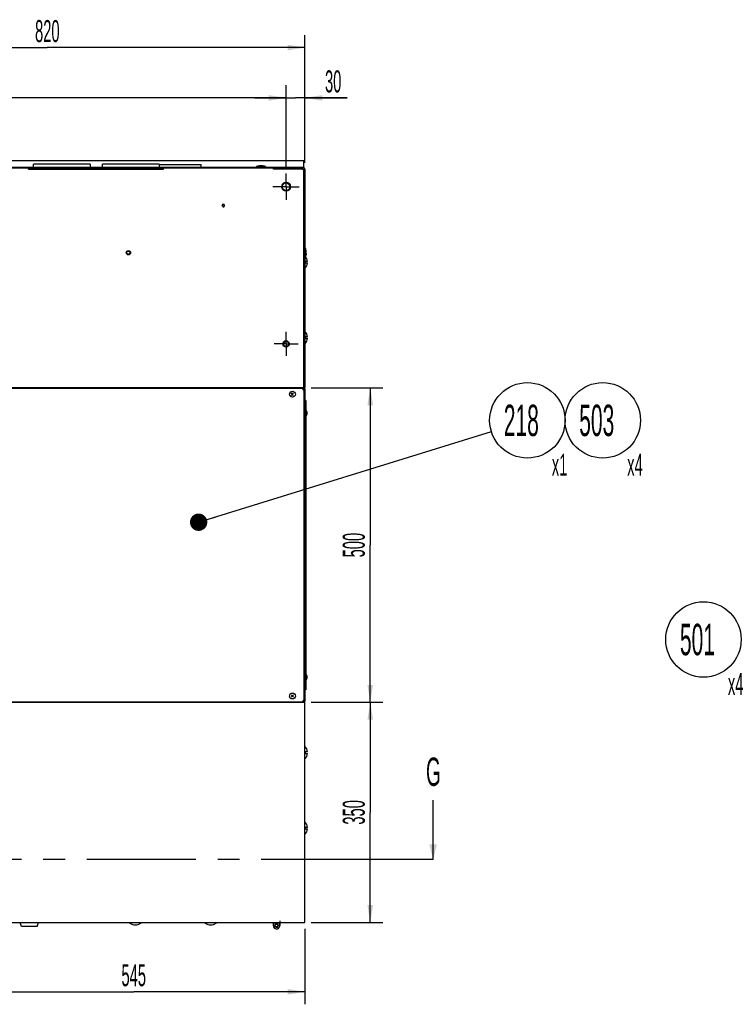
# Model space of a CAD drawing. Header units: millimetres. Extents: x 0 to 12585, y -1 to 8895.
# Tile 38 of 52: x 4981 to 6690, y 5209 to 7558. Entities that reach past the tile are written whole.
import ezdxf

# ---------------------------------------------------------------- set-up
doc = ezdxf.new("R2010")
doc.units = ezdxf.units.MM
doc.header["$LTSCALE"] = 693.825
doc.linetypes.add('CENTER', pattern=[0.6, 0.375, -0.075, 0.075, -0.075])
doc.layers.get('0').update_dxf_attribs({"linetype": 'CONTINUOUS'})
for name, color, linetype in [('02___PRT_ALL_AXES', 7, 'CONTINUOUS'), ('7_ALL_FEATURES', 7, 'CONTINUOUS'), ('ALL_AXIS', 7, 'CONTINUOUS'), ('ALL_COSM_SKETCH', 7, 'CONTINUOUS'), ('DEFAULT_1', 7, 'CENTER')]:
    doc.layers.add(name, color=color, linetype=linetype)
doc.styles.get("Standard").update_dxf_attribs({"font": 'txt', "width": 0.5})
doc.dimstyles.new('DIMSTYLE_2', dxfattribs={"dimtxt": 52.5, "dimasz": 41.4, "dimexe": 2, "dimexo": 1, "dimgap": 0.875, "dimtad": 1, "dimdec": 3, "dimlfac": 0.666667, "dimdsep": 46, "dimtxsty": 'Standard', "dimblk": '_FILLED', "dimblk1": '_FILLED', "dimblk2": '_FILLED', "dimcen": 0.09, "dimadec": 3, "dimazin": 2, "dimtp": 0.2, "dimtm": 0.2, "dimtfac": 1, "dimtdec": 3, "dimtofl": 0, "dimtmove": 0, "dimatfit": 3, "dimldrblk": '_FILLED', "dimfxl": 0, "dimtolj": 1, "dimarcsym": 0})
doc.dimstyles.new('DIMSTYLE_5', dxfattribs={"dimtxt": 52.5, "dimasz": 41.4, "dimexe": 2, "dimexo": 1, "dimgap": 0.875, "dimtad": 1, "dimdec": 3, "dimlfac": 0.666667, "dimdsep": 46, "dimtxsty": 'Standard', "dimblk": '_FILLED', "dimblk1": '_FILLED', "dimblk2": '_FILLED', "dimcen": 0.09, "dimadec": 3, "dimazin": 2, "dimtp": 0.8, "dimtm": 0.8, "dimtfac": 1, "dimtdec": 3, "dimtofl": 0, "dimtmove": 0, "dimatfit": 3, "dimldrblk": '_FILLED', "dimfxl": 0, "dimtolj": 1, "dimarcsym": 0})
doc.dimstyles.new('DIMSTYLE_6', dxfattribs={"dimtxt": 52.5, "dimasz": 41.4, "dimexe": 2, "dimexo": 1, "dimgap": 0.875, "dimtad": 1, "dimdec": 3, "dimlfac": 0.666667, "dimdsep": 46, "dimtxsty": 'Standard', "dimblk": '_FILLED', "dimblk1": '_FILLED', "dimblk2": '_FILLED', "dimcen": 0.09, "dimadec": 3, "dimazin": 2, "dimtp": 0.5, "dimtm": 0.5, "dimtfac": 1, "dimtdec": 3, "dimtofl": 0, "dimtmove": 0, "dimatfit": 3, "dimldrblk": '_FILLED', "dimfxl": 0, "dimtolj": 1, "dimarcsym": 0})
doc.dimstyles.get("Standard").update_dxf_attribs({"dimtxt": 52.5, "dimasz": 41.4, "dimexe": 2, "dimexo": 1, "dimtad": 1, "dimdec": 3, "dimdsep": 46, "dimtxsty": 'Standard', "dimblk": '_FILLED', "dimblk1": '_FILLED', "dimblk2": '_FILLED', "dimcen": 0.09, "dimadec": 3, "dimazin": 2, "dimtol": 1, "dimtp": 0.05, "dimtm": 0.05, "dimtfac": 1, "dimtdec": 3, "dimtofl": 0, "dimtmove": 0, "dimatfit": 3, "dimldrblk": '_FILLED', "dimfxl": 0, "dimtolj": 1, "dimarcsym": 0})

# ---------------------------------------------------------------- blocks, each defined once
blk = doc.blocks.new('_FILLED')
at = {"color": 0, "linetype": 'ByBlock'}
blk.add_solid([(0, 0), (-1, 0.163), (-1, -0.163)], dxfattribs=at)
blk = doc.blocks.new('*D73')
at = {"color": 2, "linetype": 'Continuous'}
for p, q in [((4207.3, 7206.2), (4207.3, 7401.5)), ((5617.3, 7206.2), (5617.3, 7401.5)), ((4207.3, 7371.5), (4912.3, 7371.5)), ((5617.3, 7371.5), (4912.3, 7371.5))]:
    blk.add_line(p, q, dxfattribs=at)
at = {"color": 2, "linetype": 'Continuous', "xscale": 41.4, "yscale": 41.4, "zscale": 41.4, "rotation": 180}
blk.add_blockref('_FILLED', (4207.3, 7371.5), dxfattribs=at)
at = {"color": 2, "linetype": 'Continuous', "xscale": 41.4, "yscale": 41.4, "zscale": 41.4}
blk.add_blockref('_FILLED', (5617.3, 7371.5), dxfattribs=at)
at = {"color": 2, "linetype": 'Continuous', "insert": (4862.4, 7437.1), "char_height": 52.5, "width": 78.75, "attachment_point": 2, "line_spacing_factor": 0.9}
blk.add_mtext('940', dxfattribs=at)
blk = doc.blocks.new('*D74')
at = {"color": 2, "linetype": 'Continuous'}
for p, q in [((5617.3, 7206.2), (5617.3, 7401.5)), ((5662.3, 7216.3), (5662.3, 7401.5)), ((5617.3, 7371.5), (5542.3, 7371.5)), ((5542.3, 7371.5), (5639.8, 7371.5)), ((5762.7, 7371.5), (5639.8, 7371.5)), ((5662.3, 7371.5), (5762.7, 7371.5))]:
    blk.add_line(p, q, dxfattribs=at)
at = {"color": 2, "linetype": 'Continuous', "xscale": 41.4, "yscale": 41.4, "zscale": 41.4}
blk.add_blockref('_FILLED', (5617.3, 7371.5), dxfattribs=at)
at = {"color": 2, "linetype": 'Continuous', "xscale": 41.4, "yscale": 41.4, "zscale": 41.4, "rotation": 180}
blk.add_blockref('_FILLED', (5662.3, 7371.5), dxfattribs=at)
at = {"color": 2, "linetype": 'Continuous', "insert": (5710.2, 7437.1), "char_height": 52.5, "width": 52.5, "attachment_point": 1, "line_spacing_factor": 0.9}
blk.add_mtext('30', dxfattribs=at)
blk = doc.blocks.new('*D76')
at = {"color": 2, "linetype": 'Continuous'}
for p, q in [((4432.3, 7219.7), (4432.3, 7521.5)), ((5662.3, 7216.3), (5662.3, 7521.5)), ((4432.3, 7491.5), (5047.3, 7491.5)), ((5662.3, 7491.5), (5047.3, 7491.5))]:
    blk.add_line(p, q, dxfattribs=at)
at = {"color": 2, "linetype": 'Continuous', "xscale": 41.4, "yscale": 41.4, "zscale": 41.4, "rotation": 180}
blk.add_blockref('_FILLED', (4432.3, 7491.5), dxfattribs=at)
at = {"color": 2, "linetype": 'Continuous', "xscale": 41.4, "yscale": 41.4, "zscale": 41.4}
blk.add_blockref('_FILLED', (5662.3, 7491.5), dxfattribs=at)
at = {"color": 2, "linetype": 'Continuous', "insert": (5047.3, 7557.1), "char_height": 52.5, "width": 78.75, "attachment_point": 2, "line_spacing_factor": 0.9}
blk.add_mtext('820', dxfattribs=at)
blk = doc.blocks.new('*D87')
at = {"color": 2, "linetype": 'Continuous'}
for p, q in [((4844.8, 5622.2), (4844.8, 5209.3)), ((5662.3, 5389.7), (5662.3, 5209.3)), ((4844.8, 5239.3), (5253.6, 5239.3)), ((5662.3, 5239.3), (5253.6, 5239.3))]:
    blk.add_line(p, q, dxfattribs=at)
at = {"color": 2, "linetype": 'Continuous', "xscale": 41.4, "yscale": 41.4, "zscale": 41.4, "rotation": 180}
blk.add_blockref('_FILLED', (4844.8, 5239.3), dxfattribs=at)
at = {"color": 2, "linetype": 'Continuous', "xscale": 41.4, "yscale": 41.4, "zscale": 41.4}
blk.add_blockref('_FILLED', (5662.3, 5239.3), dxfattribs=at)
at = {"color": 2, "linetype": 'Continuous', "insert": (5253.6, 5305), "char_height": 52.5, "width": 78.75, "attachment_point": 2, "line_spacing_factor": 0.9}
blk.add_mtext('545', dxfattribs=at)
blk = doc.blocks.new('*D88')
at = {"color": 2, "linetype": 'Continuous'}
for p, q in [((5677.3, 6679.7), (5848.2, 6679.7)), ((5818.2, 6679.7), (5818.2, 6304.7)), ((5818.2, 5929.7), (5818.2, 6304.7)), ((5677.3, 5929.7), (5848.2, 5929.7))]:
    blk.add_line(p, q, dxfattribs=at)
at = {"color": 2, "linetype": 'Continuous', "xscale": 41.4, "yscale": 41.4, "zscale": 41.4}
for p, rotation in [((5818.2, 6679.7), 90), ((5818.2, 5929.7), 270)]:
    blk.add_blockref('_FILLED', p, dxfattribs=dict(at, rotation=rotation))
at = {"color": 2, "linetype": 'Continuous', "insert": (5752.6, 6304.7), "char_height": 52.5, "width": 78.75, "attachment_point": 2, "rotation": 90, "line_spacing_factor": 0.9}
blk.add_mtext('500', dxfattribs=at)
blk = doc.blocks.new('*D89')
at = {"color": 2, "linetype": 'Continuous'}
for p, q in [((5677.3, 5929.7), (5848.2, 5929.7)), ((5818.2, 5929.7), (5818.2, 5667.2)), ((5818.2, 5404.7), (5818.2, 5667.2)), ((5677.3, 5404.7), (5848.2, 5404.7))]:
    blk.add_line(p, q, dxfattribs=at)
at = {"color": 2, "linetype": 'Continuous', "xscale": 41.4, "yscale": 41.4, "zscale": 41.4}
for p, rotation in [((5818.2, 5929.7), 90), ((5818.2, 5404.7), 270)]:
    blk.add_blockref('_FILLED', p, dxfattribs=dict(at, rotation=rotation))
at = {"color": 2, "linetype": 'Continuous', "insert": (5752.6, 5667.2), "char_height": 52.5, "width": 78.75, "attachment_point": 2, "rotation": 90, "line_spacing_factor": 0.9}
blk.add_mtext('350', dxfattribs=at)
blk = doc.blocks.new('BOM BALLOON 111_BL37', base_point=(6203.7, 6581.1))
at = {"color": 2, "linetype": 'Continuous'}
blk.add_circle((6193.2, 6602.3), 90, dxfattribs=at)
at = {"color": 2, "linetype": 'Continuous', "width": 0.5}
for s, height, p in [('218', 75, (6137, 6564.8)), ('x1', 52.5, (6251.6, 6470))]:
    blk.add_text(s, height=height, dxfattribs=at).set_placement(p)
blk = doc.blocks.new('BOM BALLOON 207_BL77', base_point=(6383.7, 6581.1))
at = {"color": 2, "linetype": 'Continuous'}
blk.add_circle((6373.2, 6602.3), 90, dxfattribs=at)
at = {"color": 2, "linetype": 'Continuous', "width": 0.5}
for s, height, p in [('503', 75, (6317, 6564.8)), ('x4', 52.5, (6431.6, 6470))]:
    blk.add_text(s, height=height, dxfattribs=at).set_placement(p)
blk = doc.blocks.new('BOM BALLOON 292_BL86', base_point=(6624.1, 6058.5))
at = {"color": 2, "linetype": 'Continuous'}
blk.add_circle((6613.6, 6079.6), 90, dxfattribs=at)
at = {"color": 2, "linetype": 'Continuous', "width": 0.5}
for s, height, p in [('501', 75, (6557.4, 6042.1)), ('x4', 52.5, (6672, 5947.4))]:
    blk.add_text(s, height=height, dxfattribs=at).set_placement(p)
blk = doc.blocks.new('XSEC_FILLED')
at = {"color": 0, "linetype": 'ByBlock'}
blk.add_solid([(0, 0), (-1, 0.25), (-1, -0.25)], dxfattribs=at)

msp = doc.modelspace()

# ---------------------------------------------------------------- linework, layer by layer
at = {"color": 3, "linetype": 'Continuous'}
for p, q in [((5659.3107, 7221.5142), (4165.3107, 7221.5142)), ((5014.3107, 7206.5142), (5014.3107, 7213.7142)), ((5149.3107, 7213.7142), (5014.3107, 7213.7142)), ((5149.3107, 7213.7142), (5149.3107, 7206.5142)), ((5179.3107, 7206.5142), (5179.3107, 7213.7142)), ((5314.3107, 7213.7142), (5179.3107, 7213.7142)), ((5314.3107, 7213.7142), (5314.3107, 7206.5142)), ((5659.3107, 7206.5142), (5659.3107, 7221.5142)), ((4165.3107, 7206.5142), (5659.3107, 7206.5142)), ((5587.3107, 7204.7142), (5658.8607, 7204.7142)), ((5655.4107, 7201.2642), (5587.3107, 7201.2642)), ((5662.3107, 7201.2642), (5662.3107, 6679.7142)), ((5586.5607, 5404.7142), (5586.5607, 5397.2142)), ((5602.3107, 5404.7142), (5602.3107, 5397.2142))]:
    msp.add_line(p, q, dxfattribs=at)
at = {"color": 7, "linetype": 'Continuous'}
for p, q in [((5321.3607, 7204.7142), (5005.7607, 7204.7142)), ((5568.0357, 7207.6392), (5546.5857, 7207.6392)), ((5587.3107, 7201.2642), (5587.3107, 7204.7142)), ((5655.4107, 7201.2642), (5658.8607, 7201.2642)), ((5658.8607, 7201.2642), (5658.8607, 6679.7142)), ((5659.3107, 7204.7142), (5658.9679, 7204.7142)), ((5659.3107, 7204.7142), (5659.3107, 7206.5142)), ((5663.4357, 6991.4892), (5663.4357, 7012.9392)), ((5665.1358, 6999.6648), (5665.1342, 6999.6533)), ((5668.2422, 6981.4392), (5663.8107, 6981.4392)), ((5663.8107, 6977.9892), (5663.8107, 6981.4392)), ((5663.8107, 6977.9892), (5668.2422, 6977.9892)), ((5668.2422, 6801.4392), (5663.8107, 6801.4392)), ((5663.8107, 6797.9892), (5663.8107, 6801.4392)), ((5663.8107, 6797.9892), (5668.2422, 6797.9892)), ((5665.1358, 6017.1648), (5665.1342, 6017.1533)), ((5668.2422, 5811.4392), (5663.8107, 5811.4392)), ((5663.8107, 5807.9892), (5663.8107, 5811.4392)), ((5663.8107, 5807.9892), (5668.2422, 5807.9892)), ((5668.2422, 5631.4392), (5663.8107, 5631.4392)), ((5663.8107, 5627.9892), (5663.8107, 5631.4392)), ((5663.8107, 5627.9892), (5668.2422, 5627.9892)), ((5244.0631, 5403.2142), (5244.1759, 5403.2142)), ((5270.4456, 5403.2142), (5270.5584, 5403.2142)), ((5424.0631, 5403.2142), (5424.1759, 5403.2142)), ((5450.4456, 5403.2142), (5450.5584, 5403.2142)), ((5590.3107, 5404.7142), (5590.3107, 5397.2142)), ((5590.3107, 5403.9224), (5592.275, 5400.728)), ((5598.5607, 5404.7142), (5598.5607, 5403.916))]:
    msp.add_line(p, q, dxfattribs=at)
for centre, radius, start, end in [((5556.2051, 7201.8875), 7.6749, 81.7165507, 92.7862922), ((5558.4164, 7201.8875), 7.6749, 87.2137078, 98.2834493), ((5642.4407, 7002.8566), 22.9184, 351.994467, 358.3938627), ((5642.4935, 7002.8511), 22.8656, 358.4039363, 4.8500529), ((5642.4935, 7001.5774), 22.8656, 355.1499471, 1.5960637), ((5641.9894, 6020.4365), 23.3766, 341.1845973, 351.9262158), ((5642.0679, 6019.1385), 23.2947, 341.176343, 355.088579), ((5642.4407, 6020.3566), 22.9184, 351.994467, 358.3938627), ((5642.4935, 6020.3511), 22.8656, 358.4039363, 4.8500529), ((5642.4935, 6019.0774), 22.8656, 355.1499471, 1.5960637), ((5257.3107, 5420.4642), 21.6815, 232.7128756, 307.2871244), ((5437.3107, 5420.4642), 21.6815, 232.7128756, 307.2871244), ((5594.4357, 5397.2142), 4.125, 180, 121.5881355)]:
    msp.add_arc(centre, radius, start, end, dxfattribs=at)
at = {"color": 3, "linetype": 'Continuous'}
for centre, radius, start, end in [((5658.8607, 7201.2642), 3.45, 0, 90), ((5594.4357, 5397.2142), 7.875, 180, 72.6639198)]:
    msp.add_arc(centre, radius, start, end, dxfattribs=at)
at = {"color": 2, "linetype": 'Continuous'}
msp.add_arc((5467.3107, 7114.7142), 3, 255, 195, dxfattribs=at)
at = {"color": 7, "linetype": 'Continuous'}
for points, knots in [([(5555.832, 7209.5533), (5554.9754, 7209.5111), (5553.1946, 7209.1105), (5551.6283, 7208.1965), (5550.8821, 7207.6392)], [0, 0, 0, 0, 0.479419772, 1, 1, 1, 1]), ([(5553.0905, 7207.6392), (5553.4204, 7207.8856), (5554.7006, 7208.7468), (5556.1905, 7209.3193), (5557.3107, 7209.4823)], [0, 0, 0, 0, 0.266726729, 1, 1, 1, 1]), ([(5665.1342, 6999.6533), (5665.0616, 6999.1386), (5664.6997, 6997.0797), (5664.0573, 6995.0711), (5663.4357, 6993.6295)], [0, 0, 0, 0, 0.248737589, 1, 1, 1, 1]), ([(5663.4357, 6992.3545), (5663.6868, 6992.9368), (5664.5912, 6995.2816), (5665.1183, 6997.7727), (5665.2772, 6999.6441)], [0, 0, 0, 0, 0.252412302, 1, 1, 1, 1])]:
    msp.add_open_spline(points, degree=3, knots=knots, dxfattribs=at)
at = {"layer": '02___PRT_ALL_AXES', "color": 7, "linetype": 'Continuous'}
for p, q in [((5244.0631, 5403.2142), (5242.3107, 5404.7142)), ((5270.5584, 5403.2142), (5272.3107, 5404.7142)), ((5424.0631, 5403.2142), (5422.3107, 5404.7142)), ((5450.5584, 5403.2142), (5452.3107, 5404.7142))]:
    msp.add_line(p, q, dxfattribs=at)
at = {"layer": '02___PRT_ALL_AXES', "color": 3, "linetype": 'Continuous'}
for centre, radius in [((5617.3107, 7159.7142), 10.5), ((5467.3107, 7114.7142), 2.475), ((5240.8107, 7002.2142), 5.25), ((5617.3107, 6784.7142), 7.5)]:
    msp.add_circle(centre, radius, dxfattribs=at)
at = {"layer": '02___PRT_ALL_AXES', "color": 7, "linetype": 'Continuous'}
msp.add_circle((5594.4357, 5397.2142), 3.75, dxfattribs=at)
for centre, radius, start, end in [((5549.8857, 7205.3892), 1.5, 90, 131.4096221), ((5564.7357, 7205.3892), 1.5, 48.5903779, 90), ((5661.1857, 7009.6392), 1.5, 0, 41.4096221), ((5661.1857, 6994.7892), 1.5, 318.5903779, 360), ((5646.5607, 6979.7142), 21.75, 316.397181, 355.4500532), ((5646.5607, 6979.7142), 21.75, 42.0550312, 42.3515223), ((5646.5607, 6979.7142), 21.75, 4.5499468, 37.1901551), ((5646.5607, 6799.7142), 21.75, 4.5499468, 43.602819), ((5646.5607, 6799.7142), 21.75, 316.397181, 355.4500532), ((5646.5607, 5809.7142), 21.75, 4.5499468, 43.602819), ((5646.5607, 5809.7142), 21.75, 316.397181, 355.4500532), ((5646.5607, 5629.7142), 21.75, 4.5499468, 43.602819), ((5646.5607, 5629.7142), 21.75, 316.397181, 355.4500532), ((5594.4357, 5397.2142), 7.5, 121.5881355, 123.3896429)]:
    msp.add_arc(centre, radius, start, end, dxfattribs=at)
at = {"layer": '7_ALL_FEATURES', "color": 3, "linetype": 'Continuous'}
for p, q in [((4822.3107, 7204.7142), (5002.3107, 7204.7142)), ((5002.3107, 7201.2642), (5002.3107, 7204.7142)), ((5002.3107, 7201.2642), (5324.8107, 7201.2642)), ((5324.8107, 7201.2642), (5324.8107, 7204.7142)), ((5324.8107, 7204.7142), (5587.3107, 7204.7142)), ((5659.3107, 6679.7142), (4723.3107, 6679.7142)), ((5656.3107, 6678.2142), (4801.3107, 6678.2142)), ((5660.8107, 6673.7142), (5656.3107, 6678.2142)), ((5658.5607, 6675.9642), (5659.3107, 6676.7142)), ((5659.3107, 6676.7142), (5659.3107, 6679.7142)), ((5659.3107, 6676.7142), (5662.3107, 6676.7142)), ((5660.8107, 5935.7142), (5660.8107, 6673.7142)), ((5662.3107, 6676.7142), (5662.3107, 5932.7142)), ((4798.3107, 5929.7142), (5659.3107, 5929.7142)), ((4801.3107, 5931.2142), (5656.3107, 5931.2142)), ((5656.3107, 5931.2142), (5660.8107, 5935.7142)), ((5659.3107, 5932.7142), (5658.5607, 5933.4642)), ((5662.3107, 5932.7142), (5659.3107, 5932.7142)), ((5659.3107, 5929.7142), (5659.3107, 5932.7142))]:
    msp.add_line(p, q, dxfattribs=at)
at = {"layer": '7_ALL_FEATURES', "color": 7, "linetype": 'Continuous'}
for p, q in [((5002.3107, 7204.7142), (5005.7607, 7204.7142)), ((5005.7607, 7204.7142), (5005.7607, 7201.2642)), ((5321.3607, 7202.2757), (5005.7607, 7202.2757)), ((5321.3607, 7204.7142), (5321.3607, 7201.2642)), ((5324.8107, 7204.7142), (5321.3607, 7204.7142)), ((5662.3107, 6679.7142), (5659.3107, 6679.7142)), ((5662.3107, 6676.7142), (5662.3107, 6679.7142)), ((5664.1107, 6649.7142), (5662.3107, 6649.7142)), ((5664.1107, 6649.7142), (5664.1107, 5959.7142)), ((5664.1107, 6645.2142), (5662.3107, 6645.2142)), ((5664.1107, 5964.2142), (5662.3107, 5964.2142)), ((5664.1107, 5959.7142), (5662.3107, 5959.7142)), ((5659.3107, 5929.7142), (5662.3107, 5929.7142)), ((5662.3107, 5404.7142), (5662.3107, 5932.7142)), ((4162.3107, 5404.7142), (5662.3107, 5404.7142)), ((4985.8107, 5395.1142), (4982.8107, 5404.7142)), ((5023.3107, 5395.1142), (5026.3107, 5404.7142)), ((5602.3107, 5408.1642), (5602.3107, 5404.7142)), ((5023.3107, 5395.1142), (4985.8107, 5395.1142))]:
    msp.add_line(p, q, dxfattribs=at)
at = {"layer": '7_ALL_FEATURES', "color": 3, "linetype": 'Continuous'}
for centre, start, end in [((5659.3107, 6676.7142), 0, 90), ((5659.3107, 5932.7142), 270, 360)]:
    msp.add_arc(centre, 3, start, end, dxfattribs=at)
at = {"layer": 'ALL_AXIS', "color": 7, "linetype": 'Continuous'}
for p, q in [((5314.3107, 7212.5142), (5414.8107, 7212.5142)), ((5414.8107, 7206.5142), (5414.8107, 7212.5142)), ((5546.5857, 7207.6392), (5546.5857, 7206.8892)), ((5568.0357, 7206.8892), (5546.5857, 7206.8892)), ((5568.0357, 7207.6392), (5568.0357, 7206.8892)), ((5663.4357, 7012.9392), (5662.6857, 7012.9392)), ((5662.6857, 6991.4892), (5662.6857, 7012.9392)), ((5663.4357, 6991.4892), (5662.6857, 6991.4892)), ((5664.5434, 6626.7642), (5664.1107, 6626.7642)), ((5664.5434, 6612.6642), (5664.5434, 6626.7642)), ((5664.5434, 6612.6642), (5664.1107, 6612.6642)), ((5664.5434, 5996.7642), (5664.1107, 5996.7642)), ((5664.5434, 5982.6642), (5664.5434, 5996.7642)), ((5664.5434, 5982.6642), (5664.1107, 5982.6642))]:
    msp.add_line(p, q, dxfattribs=at)
at = {"layer": 'ALL_AXIS', "color": 7, "linetype": 'CENTER'}
for p, q in [((5617.3107, 7159.7142), (5617.3107, 7191.2142)), ((5617.3107, 7159.7142), (5585.8107, 7159.7142)), ((5617.3107, 7159.7142), (5617.3107, 7128.2142)), ((5617.3107, 7159.7142), (5648.8107, 7159.7142)), ((5617.3107, 6784.7142), (5617.3107, 6813.2142)), ((5617.3107, 6784.7142), (5588.8107, 6784.7142)), ((5617.3107, 6784.7142), (5645.8107, 6784.7142)), ((5617.3107, 6784.7142), (5617.3107, 6756.2142))]:
    msp.add_line(p, q, dxfattribs=at)
at = {"layer": 'ALL_AXIS', "color": 7, "linetype": 'Continuous'}
for centre, radius in [((5617.3107, 7159.7142), 9), ((5240.8107, 7002.2142), 3.75), ((5617.3107, 6784.7142), 6), ((5632.3107, 6664.7142), 7.05), ((5632.3107, 5944.7142), 7.05)]:
    msp.add_circle(centre, radius, dxfattribs=at)
for centre, radius, start, end in [((5557.3107, 7179.1205), 30.4688, 92.8105406, 110.6096929), ((5557.3107, 7179.1205), 30.4688, 69.3903071, 87.1894594), ((5634.917, 7002.2142), 30.4688, 4.8605086, 20.6096929), ((5634.917, 7002.2142), 30.4688, 339.3903071, 355.1394914), ((5658.7107, 6619.7142), 9.15, 309.6019271, 50.3980729), ((5634.917, 6019.7142), 30.4688, 4.8605086, 16.4039079), ((5634.917, 6019.7142), 30.4688, 343.5960921, 355.1394914), ((5658.7107, 5989.7142), 9.15, 309.6019271, 50.3980729)]:
    msp.add_arc(centre, radius, start, end, dxfattribs=at)
at = {"layer": 'ALL_COSM_SKETCH', "color": 7, "linetype": 'Continuous'}
for p, q in [((5629.3197, 6661.7232), (5635.3018, 6667.7053)), ((5635.3018, 6661.7232), (5629.3197, 6667.7053)), ((5635.3018, 5941.7232), (5629.3197, 5947.7053)), ((5629.3197, 5941.7232), (5635.3018, 5947.7053))]:
    msp.add_line(p, q, dxfattribs=at)
for points, knots in [([(5667.7502, 6620.7169), (5667.7394, 6620.7586), (5667.7178, 6620.8418), (5667.6904, 6620.9461), (5667.672, 6621.0187), (5667.6604, 6621.0608), (5667.6446, 6621.1051), (5667.6264, 6621.1598), (5667.6038, 6621.2257), (5667.5816, 6621.2917), (5667.5627, 6621.3462), (5667.5482, 6621.3908), (5667.5315, 6621.432), (5667.5013, 6621.5026), (5667.467, 6621.584), (5667.4373, 6621.6549), (5667.4198, 6621.6956), (5667.4081, 6621.7255), (5667.3908, 6621.758), (5667.3696, 6621.8003), (5667.3317, 6621.8748), (5667.2886, 6621.9596), (5667.2511, 6622.0345), (5667.2292, 6622.0763), (5667.2057, 6622.1146), (5667.1768, 6622.1637), (5667.1419, 6622.2222), (5667.1072, 6622.2807), (5667.0777, 6622.3297), (5667.0555, 6622.3683), (5667.0352, 6622.3987), (5667.0139, 6622.4294), (5666.9718, 6622.4907), (5666.9086, 6622.5827), (5666.8524, 6622.6644), (5666.8243, 6622.7053)], [0, 0, 0, 0, 0.0625, 0.125, 0.15625, 0.171875, 0.1875, 0.21875, 0.25, 0.28125, 0.3125, 0.328125, 0.34375, 0.375, 0.4375, 0.46875, 0.484375, 0.5, 0.515625, 0.53125, 0.5625, 0.625, 0.65625, 0.671875, 0.6875, 0.71875, 0.75, 0.78125, 0.8125, 0.828125, 0.84375, 0.859375, 0.875, 0.9375, 1, 1, 1, 1]), ([(5666.8243, 6616.7232), (5666.8506, 6616.7612), (5666.9032, 6616.8372), (5666.9688, 6616.9326), (5667.0149, 6616.9987), (5667.0409, 6617.0375), (5667.0656, 6617.0798), (5667.0968, 6617.1314), (5667.1341, 6617.1939), (5667.1716, 6617.2563), (5667.2022, 6617.3081), (5667.228, 6617.3501), (5667.2492, 6617.3903), (5667.2842, 6617.4597), (5667.3251, 6617.5396), (5667.3607, 6617.6091), (5667.3809, 6617.6492), (5667.3966, 6617.6782), (5667.4099, 6617.7115), (5667.4285, 6617.7545), (5667.4606, 6617.8304), (5667.4972, 6617.9166), (5667.5299, 6617.9926), (5667.5474, 6618.0354), (5667.5607, 6618.0762), (5667.5787, 6618.1278), (5667.5998, 6618.1895), (5667.6211, 6618.2511), (5667.6385, 6618.3029), (5667.653, 6618.3433), (5667.6653, 6618.3873), (5667.6855, 6618.466), (5667.715, 6618.5774), (5667.7385, 6618.6668), (5667.7502, 6618.7115)], [0, 0, 0, 0, 0.0625, 0.125, 0.15625, 0.171875, 0.1875, 0.21875, 0.25, 0.28125, 0.3125, 0.328125, 0.34375, 0.375, 0.4375, 0.46875, 0.484375, 0.5, 0.515625, 0.53125, 0.5625, 0.625, 0.65625, 0.671875, 0.6875, 0.71875, 0.75, 0.78125, 0.8125, 0.828125, 0.84375, 0.875, 0.9375, 1, 1, 1, 1]), ([(5667.8607, 6619.7142), (5667.8601, 6619.7537), (5667.8592, 6619.813), (5667.8573, 6619.892), (5667.8544, 6619.9414), (5667.8524, 6619.9808), (5667.851, 6620.0058), (5667.8502, 6620.025), (5667.8484, 6620.047), (5667.8448, 6620.0867), (5667.8408, 6620.1319), (5667.8367, 6620.1765), (5667.834, 6620.2118), (5667.83, 6620.2398), (5667.8251, 6620.2796), (5667.82, 6620.319), (5667.8159, 6620.3531), (5667.8131, 6620.3733), (5667.8092, 6620.3963), (5667.8048, 6620.4241), (5667.7974, 6620.469), (5667.7901, 6620.5141), (5667.7825, 6620.5584), (5667.7693, 6620.6213), (5667.7588, 6620.6746), (5667.7502, 6620.7169)], [0, 0, 0, 0, 0.125, 0.1875, 0.25, 0.28125, 0.3125, 0.328125, 0.34375, 0.375, 0.4375, 0.46875, 0.5, 0.53125, 0.5625, 0.625, 0.65625, 0.671875, 0.6875, 0.71875, 0.75, 0.8125, 0.84375, 0.875, 1, 1, 1, 1]), ([(5667.7502, 6618.7115), (5667.7582, 6618.7506), (5667.7704, 6618.8093), (5667.7858, 6618.8875), (5667.7937, 6618.9367), (5667.8004, 6618.9758), (5667.8045, 6619.0006), (5667.8079, 6619.0197), (5667.8109, 6619.0416), (5667.816, 6619.0813), (5667.8221, 6619.1263), (5667.8278, 6619.1708), (5667.8328, 6619.206), (5667.835, 6619.2341), (5667.8389, 6619.274), (5667.8425, 6619.3134), (5667.8459, 6619.3476), (5667.8476, 6619.3679), (5667.8488, 6619.391), (5667.8505, 6619.4189), (5667.853, 6619.4641), (5667.8557, 6619.5094), (5667.858, 6619.5541), (5667.8587, 6619.6176), (5667.8599, 6619.6714), (5667.8607, 6619.7142)], [0, 0, 0, 0, 0.125, 0.1875, 0.25, 0.28125, 0.3125, 0.328125, 0.34375, 0.375, 0.4375, 0.46875, 0.5, 0.53125, 0.5625, 0.625, 0.65625, 0.671875, 0.6875, 0.71875, 0.75, 0.8125, 0.84375, 0.875, 1, 1, 1, 1]), ([(5667.7502, 5990.7169), (5667.7394, 5990.7586), (5667.7178, 5990.8418), (5667.6904, 5990.9461), (5667.672, 5991.0187), (5667.6604, 5991.0608), (5667.6446, 5991.1051), (5667.6264, 5991.1598), (5667.6038, 5991.2257), (5667.5816, 5991.2917), (5667.5627, 5991.3462), (5667.5482, 5991.3908), (5667.5315, 5991.432), (5667.5013, 5991.5026), (5667.467, 5991.584), (5667.4373, 5991.6549), (5667.4198, 5991.6956), (5667.4081, 5991.7255), (5667.3908, 5991.758), (5667.3696, 5991.8003), (5667.3317, 5991.8748), (5667.2886, 5991.9596), (5667.2511, 5992.0345), (5667.2292, 5992.0763), (5667.2057, 5992.1146), (5667.1768, 5992.1637), (5667.1419, 5992.2222), (5667.1072, 5992.2807), (5667.0777, 5992.3297), (5667.0555, 5992.3683), (5667.0352, 5992.3987), (5667.0139, 5992.4294), (5666.9718, 5992.4907), (5666.9086, 5992.5827), (5666.8524, 5992.6644), (5666.8243, 5992.7053)], [0, 0, 0, 0, 0.0625, 0.125, 0.15625, 0.171875, 0.1875, 0.21875, 0.25, 0.28125, 0.3125, 0.328125, 0.34375, 0.375, 0.4375, 0.46875, 0.484375, 0.5, 0.515625, 0.53125, 0.5625, 0.625, 0.65625, 0.671875, 0.6875, 0.71875, 0.75, 0.78125, 0.8125, 0.828125, 0.84375, 0.859375, 0.875, 0.9375, 1, 1, 1, 1]), ([(5667.8607, 5989.7142), (5667.8601, 5989.7537), (5667.8592, 5989.813), (5667.8573, 5989.892), (5667.8544, 5989.9414), (5667.8524, 5989.9808), (5667.851, 5990.0058), (5667.8502, 5990.025), (5667.8484, 5990.047), (5667.8448, 5990.0867), (5667.8408, 5990.1319), (5667.8367, 5990.1765), (5667.834, 5990.2118), (5667.83, 5990.2398), (5667.8251, 5990.2796), (5667.82, 5990.319), (5667.8159, 5990.3531), (5667.8131, 5990.3733), (5667.8092, 5990.3963), (5667.8048, 5990.4241), (5667.7974, 5990.469), (5667.7901, 5990.5141), (5667.7825, 5990.5584), (5667.7693, 5990.6213), (5667.7588, 5990.6746), (5667.7502, 5990.7169)], [0, 0, 0, 0, 0.125, 0.1875, 0.25, 0.28125, 0.3125, 0.328125, 0.34375, 0.375, 0.4375, 0.46875, 0.5, 0.53125, 0.5625, 0.625, 0.65625, 0.671875, 0.6875, 0.71875, 0.75, 0.8125, 0.84375, 0.875, 1, 1, 1, 1]), ([(5667.7502, 5988.7115), (5667.7582, 5988.7506), (5667.7704, 5988.8093), (5667.7858, 5988.8875), (5667.7937, 5988.9367), (5667.8004, 5988.9758), (5667.8045, 5989.0006), (5667.8079, 5989.0197), (5667.8109, 5989.0416), (5667.816, 5989.0813), (5667.8221, 5989.1263), (5667.8278, 5989.1708), (5667.8328, 5989.206), (5667.835, 5989.2341), (5667.8389, 5989.274), (5667.8425, 5989.3134), (5667.8459, 5989.3476), (5667.8476, 5989.3679), (5667.8488, 5989.391), (5667.8505, 5989.4189), (5667.853, 5989.4641), (5667.8557, 5989.5094), (5667.858, 5989.5541), (5667.8587, 5989.6176), (5667.8599, 5989.6714), (5667.8607, 5989.7142)], [0, 0, 0, 0, 0.125, 0.1875, 0.25, 0.28125, 0.3125, 0.328125, 0.34375, 0.375, 0.4375, 0.46875, 0.5, 0.53125, 0.5625, 0.625, 0.65625, 0.671875, 0.6875, 0.71875, 0.75, 0.8125, 0.84375, 0.875, 1, 1, 1, 1]), ([(5666.8243, 5986.7232), (5666.8506, 5986.7612), (5666.9032, 5986.8372), (5666.9688, 5986.9326), (5667.0149, 5986.9987), (5667.0409, 5987.0375), (5667.0656, 5987.0798), (5667.0968, 5987.1314), (5667.1341, 5987.1939), (5667.1716, 5987.2563), (5667.2022, 5987.3081), (5667.228, 5987.3501), (5667.2492, 5987.3903), (5667.2842, 5987.4597), (5667.3251, 5987.5396), (5667.3607, 5987.6091), (5667.3809, 5987.6492), (5667.3966, 5987.6782), (5667.4099, 5987.7115), (5667.4285, 5987.7545), (5667.4606, 5987.8304), (5667.4972, 5987.9166), (5667.5299, 5987.9926), (5667.5474, 5988.0354), (5667.5607, 5988.0762), (5667.5787, 5988.1278), (5667.5998, 5988.1895), (5667.6211, 5988.2511), (5667.6385, 5988.3029), (5667.653, 5988.3433), (5667.6653, 5988.3873), (5667.6855, 5988.466), (5667.715, 5988.5774), (5667.7385, 5988.6668), (5667.7502, 5988.7115)], [0, 0, 0, 0, 0.0625, 0.125, 0.15625, 0.171875, 0.1875, 0.21875, 0.25, 0.28125, 0.3125, 0.328125, 0.34375, 0.375, 0.4375, 0.46875, 0.484375, 0.5, 0.515625, 0.53125, 0.5625, 0.625, 0.65625, 0.671875, 0.6875, 0.71875, 0.75, 0.78125, 0.8125, 0.828125, 0.84375, 0.875, 0.9375, 1, 1, 1, 1])]:
    msp.add_open_spline(points, degree=3, knots=knots, dxfattribs=at)
at = {"layer": 'DEFAULT_1', "color": 9, "linetype": 'CENTER'}
msp.add_line((5818.2422, 5554.7142), (3766.3793, 5554.7142), dxfattribs=at)
at = {"layer": 'DEFAULT_1', "color": 7, "linetype": 'CENTER'}
msp.add_line((5968.2422, 5554.7142), (5818.2422, 5554.7142), dxfattribs=at)

# ---------------------------------------------------------------- block references
at = {"color": 2, "linetype": 'Continuous'}
for name, p in [('BOM BALLOON 111_BL37', (6203.6946, 6581.1345)), ('BOM BALLOON 207_BL77', (6383.6946, 6581.1345)), ('BOM BALLOON 292_BL86', (6624.0839, 6058.5033))]:
    msp.add_blockref(name, p, dxfattribs=at)

# ---------------------------------------------------------------- texts
at = {"color": 7, "linetype": 'Continuous', "insert": (5951.3672, 5797.9045), "char_height": 67.5, "width": 33.75, "attachment_point": 1, "line_spacing_factor": 0.9}
msp.add_mtext('G', dxfattribs=at)

# ---------------------------------------------------------------- dimensions: what is measured, and where the dimension line sits
at = {"color": 2, "linetype": 'Continuous'}
for base, p1, p2, dimstyle, picture, middle in [((5662.3107, 7491.5142), (4432.3107, 7218.7142), (5662.3107, 7215.2642), 'DIMSTYLE_5', '*D76', (5046.4905, 7491.5142)), ((5617.3107, 7371.5142), (4207.3107, 7205.2142), (5617.3107, 7205.2142), 'DIMSTYLE_5', '*D73', (4862.433, 7371.5142)), ((5662.3107, 7371.5142), (5617.3107, 7205.2142), (5662.3107, 7215.2642), 'DIMSTYLE_2', '*D74', (5736.4855, 7371.5142)), ((5662.3107, 5239.3442), (4844.8107, 5623.2142), (5662.3107, 5390.7142), 'DIMSTYLE_5', '*D87', (5254.381, 5239.3442))]:
    dim = msp.add_linear_dim(base=base, p1=p1, p2=p2, dimstyle=dimstyle, dxfattribs=at)
    dim.commit()
    dim.dimension.update_dxf_attribs({"geometry": picture, "text_midpoint": middle, "dimtype": 160})
for p1, angle, dimstyle, picture, middle in [((5676.3107, 6679.7142), 270, 'DIMSTYLE_5', '*D88', (5818.2422, 6304.7142)), ((5676.3107, 5404.7142), 90, 'DIMSTYLE_6', '*D89', (5818.2422, 5667.2142))]:
    dim = msp.add_linear_dim(base=(5818.2422, 5929.7142), p1=p1, p2=(5676.3107, 5929.7142), angle=angle, dimstyle=dimstyle, dxfattribs=at)
    dim.commit()
    dim.dimension.update_dxf_attribs({"geometry": picture, "text_midpoint": middle, "dimtype": 160})

# ---------------------------------------------------------------- leaders
msp.add_leader([(5408.4845, 6359.3003), (6107.2683, 6575.641)], dimstyle='Standard', override={"dimtad": 0, "dimldrblk": 'DOT'}, dxfattribs=at)
at = {"color": 7, "linetype": 'Continuous'}
msp.add_leader([(5968.2422, 5554.7142), (5968.2422, 5696.6545)], dimstyle='Standard', override={"dimasz": 36, "dimtad": 0, "dimldrblk": 'XSEC_FILLED'}, dxfattribs=at)

doc.saveas('drawing.dxf')
